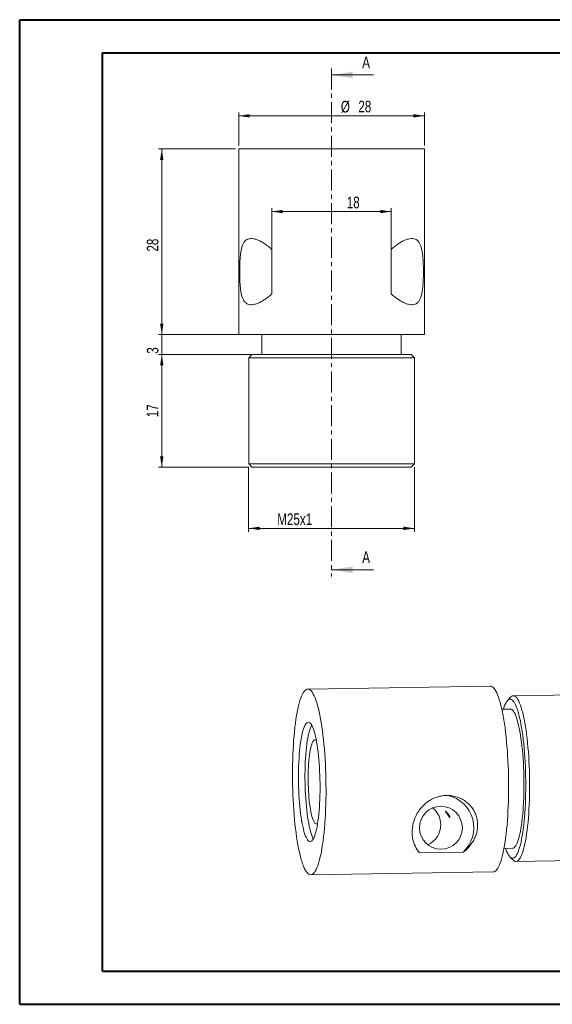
# Model space of a CAD drawing. Header units: millimetres. Extents: x 0 to 420, y 0 to 297.
# Tile 1 of 3: x 0 to 161, y 0 to 297. Entities that reach past the tile are written whole.
import ezdxf

# ---------------------------------------------------------------- set-up
doc = ezdxf.new("R2010")
doc.units = ezdxf.units.MM
doc.linetypes.add('CENTER', pattern=[10.16, 6.35, -1.27, 1.27, -1.27])
doc.styles.add('SLDTEXTSTYLE0', font='TXT', dxfattribs={"width": 0.75})
doc.dimstyles.new('SLDDIMSTYLE0', dxfattribs={"dimtxt": 3.5, "dimasz": 3.302, "dimexe": 0, "dimexo": 0.0625, "dimgap": 0.875, "dimtad": 1, "dimlfac": 0.5, "dimrnd": 1e-09, "dimzin": 12, "dimdsep": 46, "dimtxsty": 'SLDTEXTSTYLE0', "dimsah": 1, "dimcen": 0.09, "dimadec": 0, "dimazin": 3, "dimtfac": 1, "dimtofl": 0, "dimtmove": 0, "dimatfit": 3, "dimfxl": 0, "dimfrac": 2, "dimtolj": 1, "dimtzin": 12, "dimarcsym": 0})
doc.dimstyles.new('SLDDIMSTYLE1', dxfattribs={"dimtxt": 3.5, "dimasz": 3.302, "dimexe": 0, "dimexo": 0.0625, "dimgap": 0.875, "dimtad": 1, "dimlfac": 0.5, "dimrnd": 1e-09, "dimzin": 12, "dimdsep": 46, "dimtxsty": 'SLDTEXTSTYLE0', "dimsah": 1, "dimcen": 0.09, "dimadec": 0, "dimazin": 3, "dimtfac": 1, "dimtmove": 0, "dimatfit": 0, "dimfxl": 0, "dimfrac": 2, "dimtolj": 1, "dimtzin": 12, "dimarcsym": 0})

# ---------------------------------------------------------------- blocks, each defined once
blk = doc.blocks.new('*D3')
at = {"color": 7, "linetype": 'Continuous', "lineweight": 0}
for p, q in [((66.15, 259.22), (66.15, 269.22)), ((122.15, 268.22), (66.15, 268.22)), ((122.15, 259.22), (122.15, 269.22))]:
    blk.add_line(p, q, dxfattribs=at)
for points in [[(66.15, 268.22), (69.46, 267.71), (69.46, 268.72)], [(122.15, 268.22), (118.85, 268.72), (118.85, 267.71)]]:
    blk.add_solid(points, dxfattribs=at)
at = {"color": 7, "linetype": 'Continuous', "lineweight": 0, "char_height": 3.5, "attachment_point": 1, "style": 'SLDTEXTSTYLE0'}
for s, insert in [('%%c', (96.97, 272.73, 0.2)), ('28', (102.25, 272.78, 0.2))]:
    blk.add_mtext(s, dxfattribs=dict(at, insert=insert))
blk = doc.blocks.new('*D4')
at = {"color": 7, "linetype": 'Continuous', "lineweight": 0}
for p, q in [((69.15, 162.22), (69.15, 142.78)), ((119.15, 162.22), (119.15, 142.78)), ((119.15, 143.78), (69.15, 143.78))]:
    blk.add_line(p, q, dxfattribs=at)
for points in [[(69.15, 143.78), (72.46, 143.27), (72.46, 144.29)], [(119.15, 143.78), (115.85, 144.29), (115.85, 143.27)]]:
    blk.add_solid(points, dxfattribs=at)
at = {"color": 7, "linetype": 'Continuous', "lineweight": 0, "insert": (77.77, 148.29, 0.2), "char_height": 3.5, "attachment_point": 1, "style": 'SLDTEXTSTYLE0'}
blk.add_mtext('M25x1', dxfattribs=at)
blk = doc.blocks.new('*D5')
at = {"color": 7, "linetype": 'Continuous', "lineweight": 0}
for p, q in [((65.15, 258.22), (41.94, 258.22)), ((42.94, 258.22), (42.94, 202.22)), ((65.15, 202.22), (41.94, 202.22))]:
    blk.add_line(p, q, dxfattribs=at)
for points in [[(42.94, 258.22), (42.43, 254.91), (43.45, 254.91)], [(42.94, 202.22), (43.45, 205.52), (42.43, 205.52)]]:
    blk.add_solid(points, dxfattribs=at)
at = {"color": 7, "linetype": 'Continuous', "lineweight": 0, "insert": (38.43, 227.26, 0.2), "char_height": 3.5, "attachment_point": 1, "rotation": 90, "style": 'SLDTEXTSTYLE0'}
blk.add_mtext('28', dxfattribs=at)
blk = doc.blocks.new('*D6')
at = {"color": 7, "linetype": 'Continuous', "lineweight": 0}
for p, q in [((42.94, 202.22), (42.94, 208.57)), ((72.15, 202.22), (41.94, 202.22)), ((42.94, 202.22), (42.94, 196.22)), ((72.15, 196.22), (41.94, 196.22)), ((42.94, 196.22), (42.94, 189.87))]:
    blk.add_line(p, q, dxfattribs=at)
for points in [[(42.94, 202.22), (43.45, 205.52), (42.43, 205.52)], [(42.94, 196.22), (42.43, 192.91), (43.45, 192.91)]]:
    blk.add_solid(points, dxfattribs=at)
at = {"color": 7, "linetype": 'Continuous', "lineweight": 0, "insert": (38.43, 196.45, 0.2), "char_height": 3.5, "attachment_point": 1, "rotation": 90, "style": 'SLDTEXTSTYLE0'}
blk.add_mtext('3', dxfattribs=at)
blk = doc.blocks.new('*D7')
at = {"color": 7, "linetype": 'Continuous', "lineweight": 0}
for p, q in [((69.15, 196.22), (41.94, 196.22)), ((42.94, 196.22), (42.94, 162.22)), ((69.15, 162.22), (41.94, 162.22))]:
    blk.add_line(p, q, dxfattribs=at)
for points in [[(42.94, 196.22), (42.43, 192.91), (43.45, 192.91)], [(42.94, 162.22), (43.45, 165.52), (42.43, 165.52)]]:
    blk.add_solid(points, dxfattribs=at)
at = {"color": 7, "linetype": 'Continuous', "lineweight": 0, "insert": (38.43, 177.31, 0.2), "char_height": 3.5, "attachment_point": 1, "rotation": 90, "style": 'SLDTEXTSTYLE0'}
blk.add_mtext('17', dxfattribs=at)
blk = doc.blocks.new('*D8')
at = {"color": 7, "linetype": 'Continuous', "lineweight": 0}
for p, q in [((76.15, 215.54), (76.15, 240.34)), ((76.15, 239.34), (112.15, 239.34)), ((112.15, 215.54), (112.15, 240.34))]:
    blk.add_line(p, q, dxfattribs=at)
for points in [[(76.15, 239.34), (79.46, 238.83), (79.46, 239.84)], [(112.15, 239.34), (108.85, 239.84), (108.85, 238.83)]]:
    blk.add_solid(points, dxfattribs=at)
at = {"color": 7, "linetype": 'Continuous', "lineweight": 0, "insert": (98.74, 243.85, 0.2), "char_height": 3.5, "attachment_point": 1, "style": 'SLDTEXTSTYLE0'}
blk.add_mtext('18', dxfattribs=at)

msp = doc.modelspace()

# ---------------------------------------------------------------- linework, layer by layer
at = {"color": 7, "linetype": 'Continuous', "lineweight": 40}
for p, q in [((0.079, 0.215), (0.079, 297.215)), ((0.079, 297.215), (420.079, 297.215)), ((25.079, 10.215), (25.079, 287.215)), ((25.079, 287.215), (410.079, 287.215)), ((25.079, 10.215), (410.079, 10.215)), ((0.079, 0.215), (420.079, 0.215))]:
    msp.add_line(p, q, dxfattribs=at)
at = {"color": 7, "linetype": 'CENTER', "lineweight": 0}
msp.add_line((94.155, 282.542), (94.155, 129.278), dxfattribs=at)
at = {"color": 7, "linetype": 'Continuous', "lineweight": 0}
for p, q in [((106.855, 280.542), (94.155, 280.542)), ((106.855, 131.278), (94.155, 131.278))]:
    msp.add_line(p, q, dxfattribs=at)
at = {"color": 7, "linetype": 'Continuous', "lineweight": 15}
for p, q in [((66.155, 258.217), (66.155, 202.217)), ((66.155, 258.217), (122.155, 258.217)), ((122.155, 202.217), (122.155, 258.217)), ((76.155, 227.89), (76.155, 214.543)), ((112.155, 227.89), (112.155, 214.543)), ((66.155, 202.217), (122.155, 202.217)), ((73.155, 202.217), (73.155, 196.217)), ((115.155, 196.217), (115.155, 202.217)), ((70.155, 196.217), (69.155, 195.217)), ((70.155, 196.217), (118.155, 196.217)), ((119.155, 195.217), (118.155, 196.217)), ((69.155, 195.217), (69.155, 163.217)), ((119.155, 195.217), (69.155, 195.217)), ((119.155, 163.217), (119.155, 195.217)), ((69.155, 163.217), (70.155, 162.217)), ((69.155, 163.217), (119.155, 163.217)), ((118.155, 162.217), (70.155, 162.217)), ((118.155, 162.217), (119.155, 163.217)), ((142.066, 96.167), (86.989, 95.299)), ((148.18, 92.84), (147.245, 91.842)), ((180.47, 93.771), (148.998, 93.275)), ((148.077, 89.26), (145.512, 89.22)), ((120.739, 45.902), (133.866, 46.109)), ((146.173, 47.225), (148.738, 47.266)), ((147.988, 44.659), (148.954, 43.691)), ((149.785, 43.282), (181.258, 43.777)), ((87.87, 39.306), (142.948, 40.174))]:
    msp.add_line(p, q, dxfattribs=at)
at = {"color": 7, "linetype": 'Continuous', "lineweight": 15, "flags": 128}
for points in [[(92.483, 66.632), (92.458, 68.175), (92.418, 69.715), (92.363, 71.248), (92.294, 72.769), (92.209, 74.273), (92.11, 75.756), (91.996, 77.213), (91.869, 78.641), (91.728, 80.034), (91.574, 81.388), (91.408, 82.699), (91.23, 83.964), (91.039, 85.178), (90.838, 86.338), (90.627, 87.44), (90.406, 88.481), (90.176, 89.458), (89.938, 90.367), (89.692, 91.206), (89.439, 91.973), (89.18, 92.664), (88.915, 93.279), (88.646, 93.815), (88.374, 94.27), (88.098, 94.644), (87.821, 94.934), (87.542, 95.14), (87.263, 95.262), (86.985, 95.299), (86.708, 95.251), (86.433, 95.118), (86.161, 94.901), (85.893, 94.6), (85.63, 94.216), (85.372, 93.75), (85.12, 93.204), (84.875, 92.579), (84.638, 91.877), (84.41, 91.101), (84.191, 90.252), (83.981, 89.334), (83.782, 88.349), (83.595, 87.3), (83.418, 86.19), (83.254, 85.023), (83.103, 83.802), (82.965, 82.531), (82.84, 81.214), (82.729, 79.855), (82.633, 78.457), (82.551, 77.025), (82.484, 75.564), (82.432, 74.078), (82.395, 72.571), (82.373, 71.049), (82.367, 69.515), (82.376, 67.974), (82.401, 66.431), (82.441, 64.891), (82.496, 63.358), (82.566, 61.837), (82.65, 60.333), (82.749, 58.85), (82.863, 57.392), (82.99, 55.965), (83.131, 54.572), (83.285, 53.218), (83.451, 51.906), (83.63, 50.641), (83.82, 49.427), (84.021, 48.267), (84.232, 47.165), (84.453, 46.125), (84.683, 45.148), (84.922, 44.239), (85.168, 43.399), (85.421, 42.633), (85.68, 41.941), (85.944, 41.326), (86.213, 40.791), (86.485, 40.335), (86.761, 39.962), (87.038, 39.672), (87.317, 39.465), (87.596, 39.343), (87.874, 39.306), (88.151, 39.354), (88.426, 39.487), (88.698, 39.705), (88.966, 40.006), (89.23, 40.39), (89.488, 40.856), (89.739, 41.402), (89.984, 42.027), (90.221, 42.728), (90.449, 43.505), (90.668, 44.353), (90.878, 45.271), (91.077, 46.256), (91.265, 47.305), (91.441, 48.415), (91.605, 49.582), (91.756, 50.803), (91.894, 52.074), (92.019, 53.392), (92.13, 54.751), (92.226, 56.149), (92.308, 57.58), (92.375, 59.041), (92.427, 60.527), (92.464, 62.034), (92.486, 63.557), (92.492, 65.091), (92.483, 66.632)], [(147.56, 67.499), (147.535, 69.042), (147.496, 70.582), (147.441, 72.115), (147.371, 73.636), (147.286, 75.14), (147.187, 76.623), (147.073, 78.081), (146.946, 79.508), (146.805, 80.901), (146.652, 82.255), (146.485, 83.567), (146.307, 84.832), (146.117, 86.046), (145.916, 87.206), (145.704, 88.308), (145.483, 89.348), (145.253, 90.325), (145.015, 91.234), (144.769, 92.073), (144.516, 92.84), (144.257, 93.532), (143.992, 94.147), (143.724, 94.682), (143.451, 95.138), (143.176, 95.511), (142.898, 95.801), (142.619, 96.008), (142.34, 96.13), (142.066, 96.167)], [(152.739, 67.688), (152.716, 69.124), (152.677, 70.556), (152.623, 71.981), (152.553, 73.392), (152.469, 74.785), (152.371, 76.154), (152.258, 77.495), (152.132, 78.803), (151.992, 80.074), (151.839, 81.302), (151.674, 82.483), (151.497, 83.614), (151.309, 84.69), (151.111, 85.706), (150.904, 86.661), (150.687, 87.549), (150.462, 88.369), (150.23, 89.116), (149.991, 89.789), (149.746, 90.385), (149.497, 90.901), (149.244, 91.337), (148.988, 91.69), (148.73, 91.959), (148.47, 92.143), (148.211, 92.242), (147.952, 92.255), (147.695, 92.182), (147.44, 92.023), (147.189, 91.78), (146.942, 91.452), (146.7, 91.041), (146.465, 90.549), (146.236, 89.977), (146.015, 89.327), (145.984, 89.228)], [(148.18, 92.84), (148.268, 92.928), (148.527, 93.13), (148.788, 93.245), (149.052, 93.274), (149.317, 93.218), (149.583, 93.075), (149.847, 92.847), (150.111, 92.534), (150.371, 92.138), (150.629, 91.659), (150.882, 91.1), (151.129, 90.462), (151.371, 89.747), (151.606, 88.959), (151.834, 88.099), (152.053, 87.171), (152.263, 86.178), (152.462, 85.123), (152.652, 84.01), (152.83, 82.843), (152.996, 81.625), (153.15, 80.362), (153.291, 79.057), (153.418, 77.715), (153.532, 76.34), (153.631, 74.937), (153.716, 73.512), (153.785, 72.068), (153.84, 70.612), (153.879, 69.147), (153.903, 67.679)], [(152.198, 67.76), (152.175, 69.106), (152.137, 70.448), (152.084, 71.782), (152.016, 73.101), (151.932, 74.4), (151.835, 75.674), (151.723, 76.917), (151.598, 78.125), (151.459, 79.293), (151.308, 80.415), (151.145, 81.487), (150.971, 82.505), (150.786, 83.464), (150.592, 84.361), (150.388, 85.192), (150.176, 85.953), (149.958, 86.641), (149.732, 87.254), (149.502, 87.789), (149.266, 88.244), (149.028, 88.616), (148.786, 88.905), (148.544, 89.109), (148.3, 89.228), (148.077, 89.26)], [(90.678, 66.871), (90.657, 68.114), (90.62, 69.352), (90.568, 70.581), (90.501, 71.794), (90.42, 72.986), (90.324, 74.15), (90.215, 75.282), (90.092, 76.376), (89.956, 77.427), (89.809, 78.43), (89.65, 79.379), (89.481, 80.271), (89.301, 81.101), (89.113, 81.865), (88.917, 82.56), (88.714, 83.183), (88.504, 83.729), (88.29, 84.197), (88.071, 84.585), (87.85, 84.891), (87.626, 85.112), (87.402, 85.249), (87.177, 85.3), (86.954, 85.266), (86.733, 85.146), (86.515, 84.94), (86.302, 84.651), (86.094, 84.279), (85.892, 83.826), (85.698, 83.295), (85.512, 82.687), (85.335, 82.006), (85.168, 81.255), (85.012, 80.437), (84.868, 79.557), (84.735, 78.618), (84.616, 77.626), (84.51, 76.584), (84.418, 75.498), (84.34, 74.373), (84.277, 73.214), (84.229, 72.028), (84.196, 70.818), (84.178, 69.592), (84.176, 68.355), (84.19, 67.113), (84.219, 65.872), (84.263, 64.637), (84.323, 63.416), (84.397, 62.213), (84.485, 61.034), (84.588, 59.885), (84.704, 58.771), (84.833, 57.698), (84.975, 56.671), (85.128, 55.694), (85.293, 54.773), (85.467, 53.912), (85.651, 53.114), (85.843, 52.384), (86.043, 51.725), (86.249, 51.14), (86.461, 50.632), (86.678, 50.204), (86.898, 49.857), (87.121, 49.594), (87.345, 49.414), (87.57, 49.32), (87.794, 49.312), (88.016, 49.389), (88.236, 49.552), (88.451, 49.799), (88.662, 50.13), (88.867, 50.543), (89.065, 51.035), (89.255, 51.605), (89.437, 52.25), (89.608, 52.967), (89.77, 53.751), (89.92, 54.601), (90.059, 55.511), (90.185, 56.477), (90.298, 57.495), (90.397, 58.559), (90.482, 59.665), (90.553, 60.808), (90.608, 61.981), (90.649, 63.18), (90.674, 64.399), (90.684, 65.631), (90.678, 66.871)], [(88.143, 84.468), (88.061, 84.31), (87.859, 83.857), (87.665, 83.326), (87.479, 82.718), (87.302, 82.037), (87.136, 81.286), (86.979, 80.468), (86.835, 79.588), (86.702, 78.649), (86.583, 77.657), (86.477, 76.615), (86.385, 75.529), (86.307, 74.404), (86.244, 73.245), (86.196, 72.059), (86.163, 70.849), (86.145, 69.623), (86.143, 68.386), (86.157, 67.144), (86.186, 65.903), (86.23, 64.668), (86.29, 63.447), (86.364, 62.244), (86.452, 61.065), (86.555, 59.916), (86.671, 58.802), (86.801, 57.729), (86.942, 56.702), (87.095, 55.725), (87.26, 54.804), (87.434, 53.943), (87.618, 53.145), (87.81, 52.415), (88.01, 51.756), (88.216, 51.171), (88.428, 50.663), (88.645, 50.235), (88.683, 50.169)], [(89.557, 79.881), (89.448, 79.96), (89.258, 80.029), (89.069, 80.01), (88.883, 79.906), (88.7, 79.715), (88.521, 79.44), (88.349, 79.082), (88.184, 78.643), (88.027, 78.128), (87.879, 77.539), (87.742, 76.88), (87.616, 76.156), (87.503, 75.371), (87.402, 74.532), (87.315, 73.644), (87.242, 72.712), (87.184, 71.744), (87.141, 70.745), (87.113, 69.724), (87.101, 68.685), (87.105, 67.638), (87.124, 66.589), (87.159, 65.545), (87.209, 64.512), (87.274, 63.5), (87.353, 62.513), (87.447, 61.559), (87.554, 60.645), (87.673, 59.777), (87.804, 58.96), (87.946, 58.2), (88.098, 57.503), (88.259, 56.873), (88.428, 56.314), (88.603, 55.83), (88.783, 55.426), (88.968, 55.102), (89.156, 54.862), (89.345, 54.707), (89.535, 54.639), (89.724, 54.657), (89.911, 54.762), (89.952, 54.798)], [(142.948, 40.174), (142.951, 40.174), (143.228, 40.222), (143.503, 40.355), (143.775, 40.572), (144.043, 40.873), (144.307, 41.257), (144.565, 41.723), (144.816, 42.269), (145.061, 42.894), (145.298, 43.596), (145.526, 44.372), (145.746, 45.221), (145.955, 46.139), (146.154, 47.124), (146.342, 48.173), (146.518, 49.283), (146.682, 50.45), (146.833, 51.671), (146.972, 52.942), (147.096, 54.259), (147.207, 55.618), (147.303, 57.016), (147.385, 58.448), (147.452, 59.909), (147.504, 61.395), (147.541, 62.901), (147.563, 64.424), (147.569, 65.958), (147.56, 67.499)], [(146.646, 47.233), (146.705, 47.064), (146.946, 46.429), (147.193, 45.873), (147.445, 45.397), (147.699, 45.002), (147.957, 44.691), (148.216, 44.464), (148.475, 44.323), (148.734, 44.267), (148.993, 44.297), (149.249, 44.413), (149.502, 44.614), (149.751, 44.9), (149.995, 45.269), (150.234, 45.721), (150.466, 46.254), (150.691, 46.865), (150.907, 47.553), (151.115, 48.315), (151.313, 49.148), (151.501, 50.05), (151.677, 51.017), (151.842, 52.046), (151.994, 53.133), (152.134, 54.274), (152.26, 55.465), (152.373, 56.702), (152.471, 57.98), (152.555, 59.295), (152.624, 60.642), (152.678, 62.017), (152.716, 63.414), (152.739, 64.828), (152.747, 66.254), (152.739, 67.688)], [(148.738, 47.266), (148.758, 47.266), (149, 47.32), (149.239, 47.46), (149.475, 47.686), (149.706, 47.996), (149.932, 48.389), (150.151, 48.865), (150.364, 49.419), (150.568, 50.052), (150.764, 50.759), (150.95, 51.538), (151.125, 52.385), (151.29, 53.298), (151.442, 54.273), (151.582, 55.305), (151.709, 56.39), (151.822, 57.524), (151.922, 58.702), (152.007, 59.919), (152.077, 61.171), (152.132, 62.452), (152.172, 63.756), (152.196, 65.08), (152.205, 66.416), (152.198, 67.76)], [(153.903, 67.679), (153.911, 66.214), (153.904, 64.755), (153.881, 63.309), (153.843, 61.88), (153.789, 60.473), (153.72, 59.093), (153.636, 57.744), (153.538, 56.432), (153.425, 55.161), (153.298, 53.934), (153.158, 52.758), (153.005, 51.634), (152.84, 50.569), (152.662, 49.564), (152.474, 48.624), (152.274, 47.751), (152.065, 46.949), (151.846, 46.221), (151.619, 45.569), (151.385, 44.995), (151.143, 44.501), (150.896, 44.09), (150.643, 43.761), (150.386, 43.518), (150.126, 43.359), (149.863, 43.287), (149.598, 43.3), (149.333, 43.4), (149.067, 43.585), (148.954, 43.691)]]:
    msp.add_lwpolyline(points, dxfattribs=at)
at = {"color": 7, "linetype": 'Continuous', "lineweight": 15}
msp.add_circle((127.148, 53.488), 6.466, dxfattribs=at)
for centre, radius, start, end in [((127.054, 53.462), 10.023, 312.8105, 76.96946), ((120.615, 54.361), 6.503, 0.46817, 50.9962), ((120.59, 54.316), 6.528, 293.93407, 0.85356)]:
    msp.add_arc(centre, radius, start, end, dxfattribs=at)
for points, knots in [([(76.155, 227.89), (75.457, 228.544), (74.751, 229.101), (73.353, 230.048), (72.655, 230.439), (71.67, 230.857), (71.35, 230.97), (70.731, 231.136), (70.429, 231.19), (69.565, 231.247), (69.055, 231.151), (68.16, 230.627), (67.798, 230.21), (67.359, 229.336), (67.231, 229.001), (67.013, 228.269), (66.921, 227.87), (66.766, 227.004), (66.702, 226.535), (66.6, 225.564), (66.56, 225.058), (66.499, 224.005), (66.477, 223.457), (66.449, 222.36), (66.442, 221.806), (66.442, 220.688), (66.448, 220.123), (66.476, 219.026), (66.496, 218.488), (66.556, 217.431), (66.596, 216.915), (66.696, 215.942), (66.758, 215.481), (66.911, 214.608), (67.004, 214.2), (67.22, 213.464), (67.345, 213.132), (67.635, 212.542), (67.8, 212.285), (68.166, 211.86), (68.367, 211.688), (68.812, 211.422), (69.053, 211.33), (69.564, 211.222), (69.836, 211.206), (70.41, 211.241), (70.713, 211.294), (71.334, 211.458), (71.654, 211.57), (72.315, 211.849), (72.656, 212.018), (73.343, 212.4), (73.691, 212.614), (74.741, 213.324), (75.456, 213.889), (76.155, 214.543)], [0, 0, 0, 0, 0.0625, 0.0625, 0.125, 0.125, 0.15625, 0.15625, 0.1875, 0.1875, 0.25, 0.25, 0.3125, 0.3125, 0.34375, 0.34375, 0.375, 0.375, 0.40625, 0.40625, 0.4375, 0.4375, 0.46875, 0.46875, 0.5, 0.5, 0.53125, 0.53125, 0.5625, 0.5625, 0.59375, 0.59375, 0.625, 0.625, 0.65625, 0.65625, 0.6875, 0.6875, 0.71875, 0.71875, 0.75, 0.75, 0.78125, 0.78125, 0.8125, 0.8125, 0.84375, 0.84375, 0.875, 0.875, 0.90625, 0.90625, 0.9375, 0.9375, 1, 1, 1, 1]), ([(112.155, 227.89), (112.853, 228.544), (113.559, 229.101), (114.957, 230.048), (115.655, 230.439), (116.64, 230.857), (116.959, 230.97), (117.579, 231.136), (117.881, 231.19), (118.745, 231.247), (119.255, 231.151), (120.15, 230.627), (120.512, 230.21), (120.951, 229.336), (121.079, 229.001), (121.297, 228.269), (121.389, 227.87), (121.544, 227.004), (121.608, 226.535), (121.71, 225.564), (121.75, 225.058), (121.811, 224.005), (121.832, 223.457), (121.861, 222.36), (121.867, 221.806), (121.868, 220.688), (121.861, 220.123), (121.834, 219.026), (121.813, 218.488), (121.754, 217.431), (121.714, 216.915), (121.614, 215.942), (121.552, 215.481), (121.398, 214.608), (121.306, 214.2), (121.09, 213.464), (120.965, 213.132), (120.675, 212.542), (120.509, 212.285), (120.144, 211.86), (119.942, 211.688), (119.498, 211.422), (119.257, 211.33), (118.746, 211.222), (118.474, 211.206), (117.9, 211.241), (117.597, 211.294), (116.976, 211.458), (116.655, 211.57), (115.995, 211.849), (115.654, 212.018), (114.966, 212.4), (114.619, 212.614), (113.569, 213.324), (112.854, 213.889), (112.155, 214.543)], [0, 0, 0, 0, 0.0625, 0.0625, 0.125, 0.125, 0.15625, 0.15625, 0.1875, 0.1875, 0.25, 0.25, 0.3125, 0.3125, 0.34375, 0.34375, 0.375, 0.375, 0.40625, 0.40625, 0.4375, 0.4375, 0.46875, 0.46875, 0.5, 0.5, 0.53125, 0.53125, 0.5625, 0.5625, 0.59375, 0.59375, 0.625, 0.625, 0.65625, 0.65625, 0.6875, 0.6875, 0.71875, 0.71875, 0.75, 0.75, 0.78125, 0.78125, 0.8125, 0.8125, 0.84375, 0.84375, 0.875, 0.875, 0.90625, 0.90625, 0.9375, 0.9375, 1, 1, 1, 1]), ([(120.739, 45.902), (120.215, 46.461), (119.788, 47.086), (119.093, 48.479), (118.826, 49.256), (118.578, 50.5), (118.52, 50.929), (118.459, 51.818), (118.455, 52.28), (118.539, 53.698), (118.715, 54.668), (119.37, 56.649), (119.835, 57.612), (120.759, 58.973), (121.107, 59.414), (121.857, 60.229), (122.262, 60.608), (123.134, 61.306), (123.603, 61.624), (124.571, 62.173), (125.073, 62.406), (126.116, 62.791), (126.657, 62.941), (127.739, 63.146), (128.285, 63.202), (129.385, 63.223), (129.939, 63.186), (131.016, 63.021), (131.543, 62.894), (132.575, 62.548), (133.078, 62.328), (134.023, 61.816), (134.469, 61.521), (135.306, 60.854), (135.696, 60.482), (136.389, 59.693), (136.697, 59.273), (137.236, 58.383), (137.463, 57.915), (137.826, 56.97), (137.964, 56.487), (138.156, 55.508), (138.209, 55.015), (138.234, 54.045), (138.206, 53.565), (138.078, 52.618), (137.977, 52.152), (137.713, 51.254), (137.55, 50.819), (137.165, 49.975), (136.943, 49.564), (136.452, 48.782), (136.182, 48.409), (135.306, 47.34), (134.629, 46.689), (133.866, 46.109)], [0, 0, 0, 0, 0.0625, 0.0625, 0.125, 0.125, 0.15625, 0.15625, 0.1875, 0.1875, 0.25, 0.25, 0.3125, 0.3125, 0.34375, 0.34375, 0.375, 0.375, 0.40625, 0.40625, 0.4375, 0.4375, 0.46875, 0.46875, 0.5, 0.5, 0.53125, 0.53125, 0.5625, 0.5625, 0.59375, 0.59375, 0.625, 0.625, 0.65625, 0.65625, 0.6875, 0.6875, 0.71875, 0.71875, 0.75, 0.75, 0.78125, 0.78125, 0.8125, 0.8125, 0.84375, 0.84375, 0.875, 0.875, 0.90625, 0.90625, 0.9375, 0.9375, 1, 1, 1, 1]), ([(129.275, 57.285), (128.958, 57.769), (128.801, 57.991), (128.612, 58.257), (128.558, 58.334), (128.487, 58.449), (128.473, 58.485), (128.51, 58.494), (128.561, 58.466), (128.701, 58.361), (128.788, 58.287), (129.058, 58.028), (129.253, 57.804), (129.581, 57.332), (129.717, 57.078), (129.833, 56.768), (129.856, 56.68), (129.871, 56.554), (129.862, 56.517), (129.818, 56.507), (129.781, 56.534), (129.687, 56.644), (129.629, 56.728), (129.433, 57.026), (129.275, 57.285), (128.958, 57.769)], [-0.125, -0.125, 0, 0, 0.125, 0.125, 0.1875, 0.1875, 0.25, 0.25, 0.3125, 0.3125, 0.375, 0.375, 0.5, 0.5, 0.625, 0.625, 0.6875, 0.6875, 0.75, 0.75, 0.8125, 0.8125, 0.875, 0.875, 1, 1, 1.125, 1.125])]:
    msp.add_open_spline(points, degree=3, knots=knots, dxfattribs=at)
at = {"color": 7, "linetype": 'Continuous', "lineweight": 0}
for points in [[(94.155, 280.542), (100.505, 279.526), (100.505, 281.558)], [(94.155, 131.278), (100.505, 130.262), (100.505, 132.294)]]:
    msp.add_solid(points, dxfattribs=at)

# ---------------------------------------------------------------- texts
at = {"color": 7, "linetype": 'Continuous', "char_height": 3.5, "attachment_point": 1, "style": 'SLDTEXTSTYLE0'}
for insert in [(103.412, 286.089), (103.412, 136.825)]:
    msp.add_mtext('A', dxfattribs=dict(at, insert=insert))

# ---------------------------------------------------------------- dimensions: what is measured, and where the dimension line sits
at = {"color": 7, "linetype": 'Continuous', "lineweight": 0}
for base, p1, p2, text, picture, middle in [((66.155, 268.217), (122.155, 258.217), (66.155, 258.217), '%%c<>', '*D3', (103.619, 268.217)), ((69.155, 143.781), (119.155, 163.217), (69.155, 163.217), 'M25x1', '*D4', (84.909, 143.781))]:
    dim = msp.add_linear_dim(base=base, p1=p1, p2=p2, text=text, dimstyle='SLDDIMSTYLE0', dxfattribs=at)
    dim.commit()
    dim.dimension.update_dxf_attribs({"geometry": picture, "text_midpoint": middle, "dimtype": 160})
for base, p1, p2, dimstyle, picture, middle in [((42.941, 202.217), (66.155, 258.217), (66.155, 202.217), 'SLDDIMSTYLE0', '*D5', (42.941, 231.272)), ((42.941, 196.217), (73.155, 202.217), (73.155, 196.217), 'SLDDIMSTYLE1', '*D6', (42.941, 199.166)), ((42.941, 162.217), (70.155, 196.217), (70.155, 162.217), 'SLDDIMSTYLE0', '*D7', (42.941, 181.32))]:
    dim = msp.add_linear_dim(base=base, p1=p1, p2=p2, angle=90, dimstyle=dimstyle, dxfattribs=at)
    dim.commit()
    dim.dimension.update_dxf_attribs({"geometry": picture, "text_midpoint": middle, "dimtype": 160})
dim = msp.add_linear_dim(base=(112.155, 239.336), p1=(76.155, 214.543), p2=(112.155, 214.543), dimstyle='SLDDIMSTYLE0', dxfattribs=at)
dim.commit()
dim.dimension.update_dxf_attribs({"geometry": '*D8', "text_midpoint": (102.747, 239.336), "dimtype": 160})

doc.saveas('drawing.dxf')
